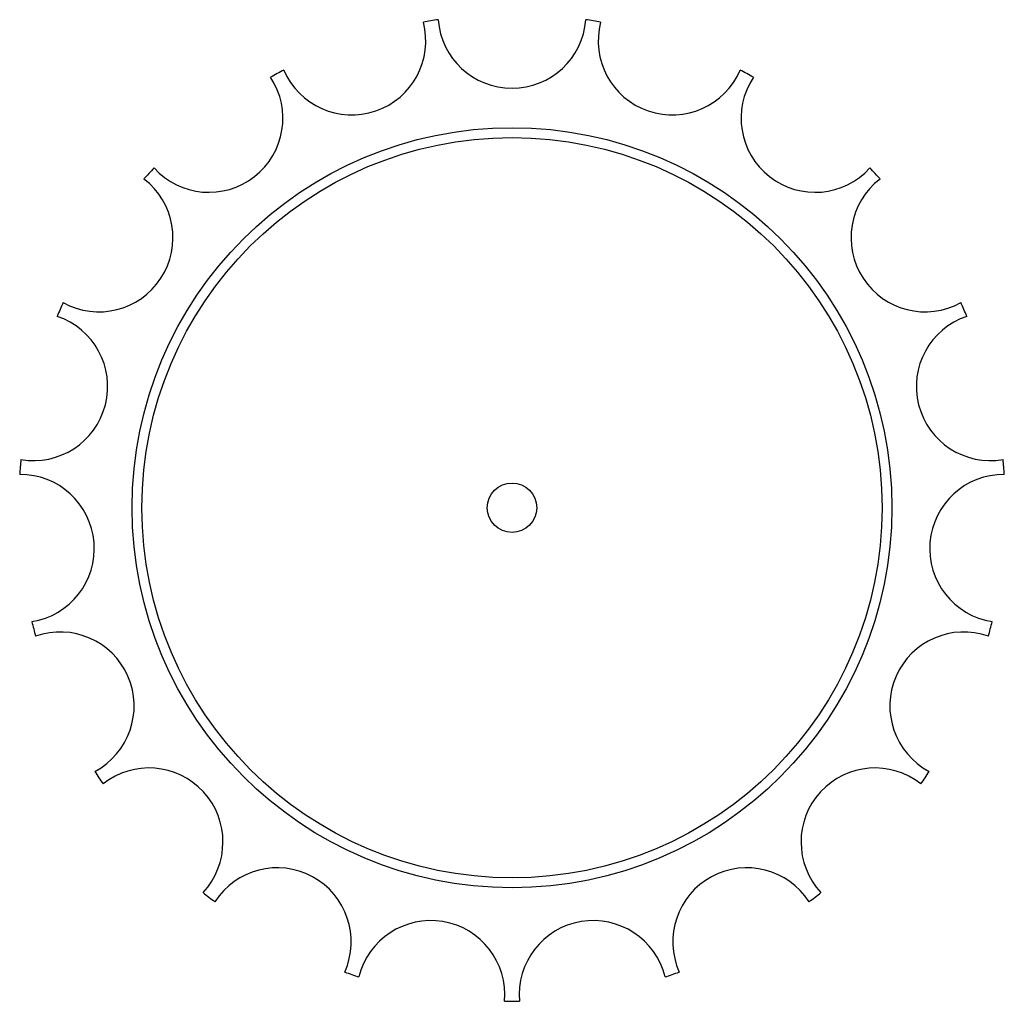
# Model space of a CAD drawing. Header units: millimetres. Extents: x -100 to 100, y -100 to 99.
import ezdxf

# ---------------------------------------------------------------- set-up
doc = ezdxf.new("R2010")
doc.units = ezdxf.units.MM

msp = doc.modelspace()

# ---------------------------------------------------------------- linework, layer by layer
at = {"color": 7, "linetype": 'Continuous', "lineweight": 25}
for radius in [77, 75, 5]:
    msp.add_circle((0, 0), radius, dxfattribs=at)
for centre, radius, start, end in [((-32.47, 94.58), 15, 203.2486, 14.6461), ((0, 0), 100, 98.6024, 100.3449), ((0, 100), 15, 184.3012, 355.6988), ((0, 0), 100, 79.6551, 81.3976), ((32.47, 94.58), 15, 165.3539, 336.7514), ((0, 0), 100, 117.5498, 119.2923), ((0, 0), 100, 60.7077, 62.4502), ((-61.42, 78.91), 15, 222.196, 33.5935), ((61.42, 78.91), 15, 146.4065, 317.804), ((0, 0), 100, 136.4972, 138.2397), ((0, 0), 100, 41.7603, 43.5028), ((-83.72, 54.69), 15, 241.1433, 52.5409), ((83.72, 54.69), 15, 127.4591, 298.8567), ((0, 0), 100, 155.4445, 157.187), ((0, 0), 100, 22.813, 24.5555), ((-96.94, 24.55), 15, 260.0907, 71.4883), ((96.94, 24.55), 15, 108.5117, 279.9093), ((0, 0), 100, 174.3919, 176.1344), ((0, 0), 100, 3.8656, 5.6081), ((-99.66, -8.26), 15, 279.0381, 90.4356), ((99.66, -8.26), 15, 89.5644, 260.9619), ((0, 0), 100, 193.3393, 195.0818), ((0, 0), 100, 344.9182, 346.6607), ((-91.58, -40.17), 15, 297.9854, 109.383), ((91.58, -40.17), 15, 70.617, 242.0146), ((0, 0), 100, 212.2867, 214.0291), ((-73.57, -67.73), 15, 316.9328, 128.3304), ((73.57, -67.73), 15, 51.6696, 223.0672), ((0, 0), 100, 325.9709, 327.7133), ((-47.59, -87.95), 15, 335.8802, 147.2777), ((47.59, -87.95), 15, 32.7223, 204.1198), ((0, 0), 100, 231.234, 232.9765), ((0, 0), 100, 307.0235, 308.766), ((-16.46, -98.64), 15, 354.8275, 166.2251), ((16.46, -98.64), 15, 13.7749, 185.1725), ((0, 0), 100, 250.1814, 251.9239), ((0, 0), 100, 288.0761, 289.8186), ((0, 0), 100, 269.1288, 270.8712)]:
    msp.add_arc(centre, radius, start, end, dxfattribs=at)

doc.saveas('drawing.dxf')
